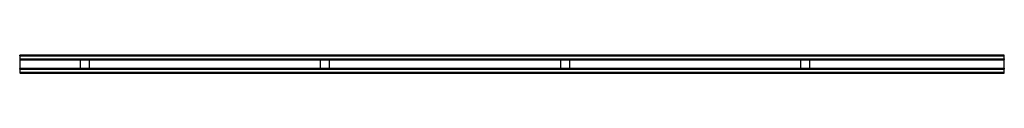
# Model space of a CAD drawing. Header units: millimetres. Extents: x 0 to 2050, y -19 to 19.
import ezdxf

# ---------------------------------------------------------------- set-up
doc = ezdxf.new("R2010")
doc.units = ezdxf.units.MM
doc.header["$LTSCALE"] = 10
doc.linetypes.add('ALLCAD_Strich', pattern=[0.2, 0.15, -0.05])
doc.layers.add('BESCH_KONT_sich_schn_grun_2d', color=10, linetype='Continuous')

msp = doc.modelspace()

# ---------------------------------------------------------------- linework, layer by layer
at = {"layer": 'BESCH_KONT_sich_schn_grun_2d', "linetype": 'ALLCAD_Strich'}
for p, q in [((0, 19), (2050, 19)), ((0, 17), (0, 19)), ((0, 17), (0, 11)), ((0, 17), (2050, 17)), ((0, 11), (0, 11)), ((0, 11), (0, 11)), ((0, 11), (0, 11)), ((0, 11), (0, 11)), ((0, 11), (0, 11)), ((0, 11), (0, 11)), ((0, 11), (0, 11)), ((0, 11), (0, 11)), ((0, 11), (0, 11)), ((0, 11), (0, 11)), ((0, 11), (0, 11)), ((0, 11), (0, 11)), ((0, 11), (0, 11)), ((0, 11), (0, 11)), ((0, 11), (0, 11)), ((0, 11), (0, 11)), ((0, 11), (0, 11)), ((0, 11), (0, 11)), ((0, 11), (0, 11)), ((0, 11), (0, 11)), ((0, 11), (0, 11)), ((0, 11), (0, 11)), ((0, 11), (0, 11)), ((0, 11), (0, 11)), ((0, 11), (0, 11)), ((0, 11), (2050, 11)), ((0, 11), (0, 9)), ((0, 9), (0, -9)), ((0, 9), (2050, 9)), ((126.5, -9), (126.5, 9)), ((144.5, 9), (144.5, -9)), ((626.5, -9), (626.5, 9)), ((644.5, 9), (644.5, -9)), ((1126.5, -9), (1126.5, 9)), ((1144.5, 9), (1144.5, -9)), ((1626.5, -9), (1626.5, 9)), ((1644.5, 9), (1644.5, -9)), ((2050, 17), (2050, 19)), ((2050, 11), (2050, 17)), ((2050, 11), (2050, 9)), ((2050, -9), (2050, 9)), ((0, -9), (2050, -9)), ((0, -11), (0, -9)), ((0, -11), (0, -17)), ((0, -11), (2050, -11)), ((0, -17), (2050, -17)), ((0, -17), (0, -19)), ((0, -19), (2050, -19)), ((2050, -9), (2050, -11)), ((2050, -17), (2050, -11)), ((2050, -19), (2050, -17))]:
    msp.add_line(p, q, dxfattribs=at)
for radius, start, end in [(0.00093, 0, 90), (0.00093, 270, 0), (0.00217, 270, 0), (0.00217, 360, 90), (0.00116, 0, 90), (0.00116, 270, 360), (0.00271, 270, 0), (0.00271, 0, 90), (0.00116, 180, 270), (0.00116, 90, 180), (0.00271, 90, 180), (0.00271, 180, 270), (0.00116, 0, 90), (0.00116, 270, 360), (0.00271, 270, 0), (0.00271, 0, 90), (0.00116, 180, 270), (0.00116, 90, 180), (0.00271, 90, 180), (0.00271, 180, 270)]:
    msp.add_arc((0, 11), radius, start, end, dxfattribs=at)

doc.saveas('drawing.dxf')
